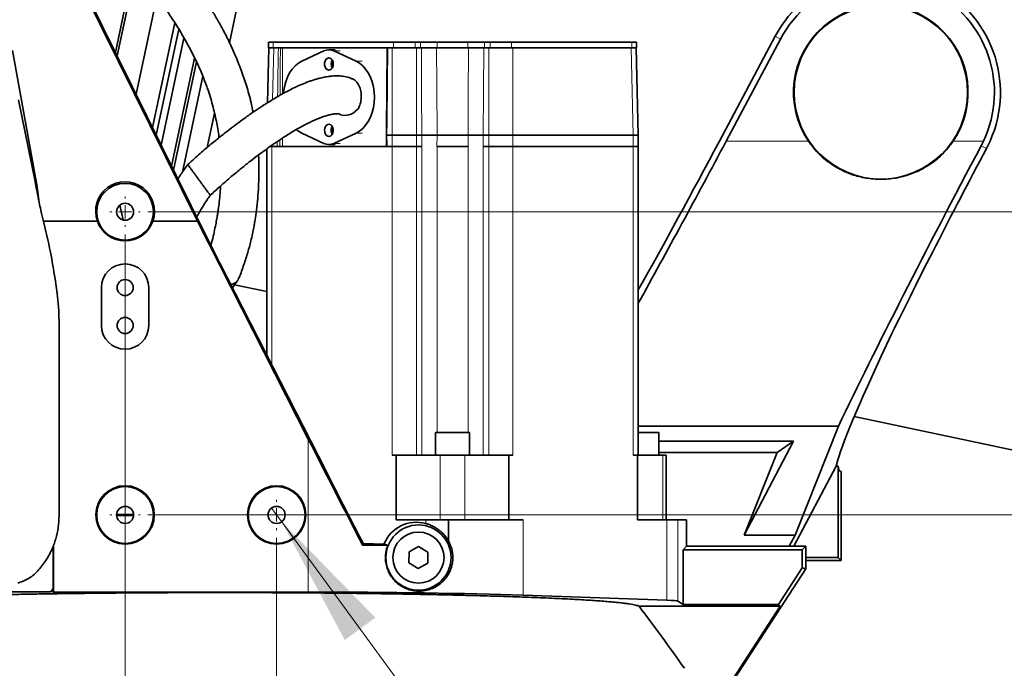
# Model space of a CAD drawing. Header units: millimetres. Extents: x 0 to 12429, y 0 to 8400.
# Tile 19 of 139: x 2668 to 3188, y 3474 to 3816. Entities that reach past the tile are written whole.
import ezdxf

# ---------------------------------------------------------------- set-up
doc = ezdxf.new("R2010")
doc.units = ezdxf.units.MM
doc.header["$LTSCALE"] = 20
doc.styles.add('SLDTEXTSTYLE0', font='TXT', dxfattribs={"width": 0.605})
doc.dimstyles.new('SLDDIMSTYLE3', dxfattribs={"dimtxt": 70, "dimasz": 70, "dimexe": 0, "dimexo": 0.0625, "dimgap": 17.5, "dimtad": 1, "dimdec": 1, "dimrnd": 1e-09, "dimzin": 12, "dimdsep": 46, "dimtxsty": 'SLDTEXTSTYLE0', "dimsah": 1, "dimcen": 0.09, "dimadec": 0, "dimazin": 3, "dimtfac": 1, "dimtofl": 0, "dimtmove": 0, "dimatfit": 3, "dimfxl": 1, "dimfrac": 2, "dimtolj": 1, "dimtzin": 12, "dimarcsym": 0})
doc.dimstyles.new('SLDDIMSTYLE4', dxfattribs={"dimtxt": 70, "dimasz": 70, "dimexe": 0, "dimexo": 0.0625, "dimgap": 17.5, "dimtad": 0, "dimtih": 1, "dimtoh": 1, "dimdec": 1, "dimrnd": 1e-09, "dimzin": 12, "dimdsep": 46, "dimtxsty": 'SLDTEXTSTYLE0', "dimblk1": 'NONE', "dimsah": 1, "dimcen": 0, "dimadec": 0, "dimazin": 3, "dimtfac": 1, "dimtmove": 0, "dimatfit": 3, "dimldrblk": 'NONE', "dimfxl": 1, "dimfrac": 2, "dimtolj": 1, "dimtzin": 12, "dimarcsym": 0})
doc.dimstyles.new('SLDDIMSTYLE7', dxfattribs={"dimtxt": 70, "dimasz": 70, "dimexe": 0, "dimexo": 0.0625, "dimgap": -17.5, "dimtad": 1, "dimdec": 1, "dimrnd": 1e-09, "dimzin": 12, "dimdsep": 46, "dimtxsty": 'SLDTEXTSTYLE0', "dimsah": 1, "dimcen": 0.09, "dimadec": 0, "dimazin": 3, "dimtfac": 1, "dimtmove": 0, "dimatfit": 0, "dimfxl": 1, "dimfrac": 2, "dimtolj": 1, "dimarcsym": 0})

# ---------------------------------------------------------------- blocks, each defined once
blk = doc.blocks.new('_D_48')
at = {"color": 7, "linetype": 'Continuous', "lineweight": 0}
for p, q in [((2453.43, 3915.58), (2453.43, 2869.58)), ((2723.43, 3702.58), (2723.43, 2869.58)), ((2453.43, 2899.58), (2723.43, 2899.58))]:
    blk.add_line(p, q, dxfattribs=at)
at = {"color": 7, "linetype": 'Continuous', "lineweight": 18}
for points in [[(2453.43, 2899.58), (2523.43, 2889.58), (2523.43, 2909.58)], [(2723.43, 2899.58), (2653.43, 2909.58), (2653.43, 2889.58)]]:
    blk.add_solid(points, dxfattribs=at)
at = {"color": 7, "linetype": 'Continuous', "lineweight": 18, "insert": (2508.22, 2989.81), "char_height": 70, "attachment_point": 1, "style": 'SLDTEXTSTYLE0'}
blk.add_mtext('270', dxfattribs=at)
blk = doc.blocks.new('_D_49')
at = {"color": 7, "linetype": 'Continuous', "lineweight": 0}
for p, q in [((2457.43, 3919.58), (3752.59, 3919.58)), ((3722.59, 3919.58), (3722.59, 3554.58)), ((2735.43, 3554.58), (3752.59, 3554.58))]:
    blk.add_line(p, q, dxfattribs=at)
at = {"color": 7, "linetype": 'Continuous', "lineweight": 18}
for points in [[(3722.59, 3919.58), (3712.59, 3849.58), (3732.59, 3849.58)], [(3722.59, 3554.58), (3732.59, 3624.58), (3712.59, 3624.58)]]:
    blk.add_solid(points, dxfattribs=at)
at = {"color": 7, "linetype": 'Continuous', "lineweight": 18, "insert": (3632.36, 3656.87), "char_height": 70, "attachment_point": 1, "rotation": 90, "style": 'SLDTEXTSTYLE0'}
blk.add_mtext('365', dxfattribs=at)
blk = doc.blocks.new('_D_50')
at = {"color": 7, "linetype": 'Continuous', "lineweight": 0}
for p, q in [((2723.43, 3702.58), (2723.43, 2869.58)), ((2803.43, 3542.58), (2803.43, 2869.58)), ((2893.33, 2921.07), (2893.33, 3028.5)), ((2893.33, 3028.5), (3048.4, 3028.5)), ((3048.4, 3028.5), (3048.4, 2921.07)), ((3048.4, 2921.07), (2893.33, 2921.07)), ((2723.43, 2899.58), (2603.43, 2899.58)), ((2723.43, 2899.58), (2803.43, 2899.58)), ((2803.43, 2899.58), (3056.42, 2899.58))]:
    blk.add_line(p, q, dxfattribs=at)
at = {"color": 7, "linetype": 'Continuous', "lineweight": 18}
for points in [[(2723.43, 2899.58), (2653.43, 2909.58), (2653.43, 2889.58)], [(2803.43, 2899.58), (2873.43, 2889.58), (2873.43, 2909.58)]]:
    blk.add_solid(points, dxfattribs=at)
at = {"color": 7, "linetype": 'Continuous', "lineweight": 18, "insert": (2917.39, 3011.3), "char_height": 70, "attachment_point": 1, "style": 'SLDTEXTSTYLE0'}
blk.add_mtext('80', dxfattribs=at)
blk = doc.blocks.new('_D_51')
at = {"color": 7, "linetype": 'Continuous', "lineweight": 0}
for p, q in [((3582.59, 3714.58), (3582.59, 3834.58)), ((2735.43, 3714.58), (3612.59, 3714.58)), ((3582.59, 3554.58), (3582.59, 3714.58)), ((2735.43, 3554.58), (3612.59, 3554.58)), ((3582.59, 3554.58), (3582.59, 3241.52)), ((3453.67, 3249.54), (3453.67, 3458.08)), ((3453.67, 3458.08), (3561.1, 3458.08)), ((3561.1, 3458.08), (3561.1, 3249.54)), ((3561.1, 3249.54), (3453.67, 3249.54))]:
    blk.add_line(p, q, dxfattribs=at)
at = {"color": 7, "linetype": 'Continuous', "lineweight": 18}
for points in [[(3582.59, 3714.58), (3592.59, 3784.58), (3572.59, 3784.58)], [(3582.59, 3554.58), (3572.59, 3484.58), (3592.59, 3484.58)]]:
    blk.add_solid(points, dxfattribs=at)
at = {"color": 7, "linetype": 'Continuous', "lineweight": 18, "insert": (3470.87, 3273.6), "char_height": 70, "attachment_point": 1, "rotation": 90, "style": 'SLDTEXTSTYLE0'}
blk.add_mtext('160', dxfattribs=at)
blk = doc.blocks.new('_D_52')
at = {"color": 7, "linetype": 'Continuous', "lineweight": 0}
for p, q in [((2800.77, 3558.21), (2806.09, 3550.95)), ((2806.09, 3550.95), (3170.33, 3054.02)), ((3170.33, 3054.02), (3290.33, 3054.02))]:
    blk.add_line(p, q, dxfattribs=at)
at = {"color": 7, "linetype": 'Continuous', "lineweight": 18}
blk.add_solid([(2806.09, 3550.95), (2839.4, 3488.58), (2855.54, 3500.4)], dxfattribs=at)
at = {"color": 7, "linetype": 'Continuous', "lineweight": 18, "insert": (3290.33, 3090.54), "char_height": 70, "attachment_point": 1, "style": 'SLDTEXTSTYLE0'}
blk.add_mtext('3x M10 Through', dxfattribs=at)
blk = doc.blocks.new('_None')
blk = doc.blocks.new('SW_CENTERMARKSYMBOL_9')
at = {"color": 0, "linetype": 'Continuous', "lineweight": 18}
for p, q in [((0, 7), (0, 8)), ((-7, 0), (-8, 0)), ((0, 0), (-3.5, 0)), ((0, 0), (0, 3.5)), ((0, 0), (0, -3.5)), ((0, 0), (3.5, 0)), ((7, 0), (8, 0)), ((0, -7), (0, -8))]:
    blk.add_line(p, q, dxfattribs=at)
blk = doc.blocks.new('SW_CENTERMARKSYMBOL_10')
at = {"color": 0, "linetype": 'Continuous', "lineweight": 18}
for p, q in [((0, 7), (0, 8)), ((-7, 0), (-8, 0)), ((0, 0), (-3.5, 0)), ((0, 0), (0, 3.5)), ((0, 0), (0, -3.5)), ((0, 0), (3.5, 0)), ((7, 0), (8, 0)), ((0, -7), (0, -8))]:
    blk.add_line(p, q, dxfattribs=at)
blk = doc.blocks.new('SW_CENTERMARKSYMBOL_11')
at = {"color": 0, "linetype": 'Continuous', "lineweight": 18}
for p, q in [((0, 7), (0, 8)), ((-7, 0), (-8, 0)), ((0, 0), (-3.5, 0)), ((0, 0), (0, 3.5)), ((0, 0), (0, -3.5)), ((0, 0), (3.5, 0)), ((7, 0), (8, 0)), ((0, -7), (0, -8))]:
    blk.add_line(p, q, dxfattribs=at)

msp = doc.modelspace()

# ---------------------------------------------------------------- linework, layer by layer
at = {"color": 7, "linetype": 'Continuous', "lineweight": 35}
for p, q in [((2761.562251, 3709.579774), (2675.113456, 3884.637323)), ((2676.060422, 3884.253603), (2766.054108, 3702.024443)), ((2778.507458, 3803.806264), (2787.999995, 3848.462426)), ((2718.298809, 3798.72465), (2727.654374, 3842.736448)), ((2719.247219, 3796.804204), (2728.760418, 3841.557565)), ((2729.179569, 3776.692085), (2740.087733, 3828.007842)), ((2737.890968, 3759.052282), (2749.635993, 3814.304924)), ((2739.872749, 3755.039351), (2751.745744, 3810.894005)), ((2742.482875, 3749.75408), (2754.497786, 3806.276357)), ((3066.673572, 3807.224305), (3037.219777, 3751.829774)), ((3040.781106, 3751.829774), (3069.449971, 3805.748067)), ((2799.338895, 3801.079774), (2798.624932, 3772.157058)), ((2799.204179, 3804.079774), (2799.204179, 3801.079774)), ((2799.204179, 3804.079774), (2801.547325, 3804.079774)), ((2799.204179, 3801.079774), (2800.282716, 3801.079774)), ((2800.282716, 3801.079774), (2801.974768, 3801.079774)), ((2801.547325, 3804.079774), (2865.186935, 3804.079774)), ((2801.974768, 3801.079774), (2804.343095, 3801.079774)), ((2804.90393, 3801.079774), (2861.830331, 3801.079774)), ((2861.819033, 3801.079796), (2861.395283, 3757.082868)), ((2862.11247, 3801.079774), (2864.480798, 3801.079774)), ((2864.480798, 3801.079774), (2866.832139, 3801.079774)), ((2865.186935, 3804.079774), (2876.500644, 3804.079774)), ((2866.832139, 3801.079774), (2874.85544, 3801.079774)), ((2874.85544, 3801.079774), (2877.206781, 3801.079774)), ((2876.500644, 3804.079774), (2879.443982, 3804.079774)), ((2877.206781, 3801.079774), (2879.850498, 3801.079774)), ((2879.443982, 3804.079774), (2888.220679, 3804.079774)), ((2887.865866, 3801.079774), (2904.733401, 3801.079774)), ((2888.220679, 3804.079774), (2904.378588, 3804.079774)), ((2904.378588, 3804.079774), (2913.155285, 3804.079774)), ((2912.748769, 3801.079774), (2915.392486, 3801.079774)), ((2913.155285, 3804.079774), (2916.098624, 3804.079774)), ((2915.392486, 3801.079774), (2917.743827, 3801.079774)), ((2916.098624, 3804.079774), (2927.412332, 3804.079774)), ((2917.743827, 3801.079774), (2925.767129, 3801.079774)), ((2925.767129, 3801.079774), (2928.11847, 3801.079774)), ((2927.412332, 3804.079774), (2991.051942, 3804.079774)), ((2928.11847, 3801.079774), (2990.6245, 3801.079774)), ((2990.6245, 3801.079774), (2992.316552, 3801.079774)), ((2991.051942, 3804.079774), (2993.395088, 3804.079774)), ((2992.316552, 3801.079774), (2993.395088, 3801.079774)), ((2994.395891, 3755.079774), (2993.260372, 3801.079774)), ((2993.395088, 3801.079774), (2993.395088, 3804.079774)), ((2663.896572, 3799.785981), (2677.025339, 3727.663977)), ((2747.978908, 3738.625106), (2760.113308, 3795.709502)), ((2828.399163, 3799.484407), (2816.739974, 3794.087495)), ((2834.324237, 3800.079774), (2831.038703, 3800.079774)), ((2845.337432, 3794.087495), (2833.678243, 3799.484407)), ((2748.97293, 3736.612299), (2761.112947, 3793.723117)), ((2753.73395, 3735.535456), (2764.481256, 3786.094485)), ((2667.10137, 3773.749571), (2675.887803, 3730.562873)), ((2766.746336, 3748.477897), (2770.595732, 3766.586784)), ((2816.739974, 3756.072052), (2828.399163, 3750.675141)), ((2833.678243, 3750.675141), (2845.337432, 3756.072052)), ((2861.395283, 3757.082868), (2861.370991, 3755.079774)), ((2861.370991, 3755.079774), (2861.395283, 3753.076679)), ((2861.663854, 3755.079774), (2861.370991, 3755.079774)), ((2861.663854, 3755.079774), (2864.480798, 3755.079774)), ((2877.206781, 3755.079774), (2864.480798, 3755.079774)), ((2877.206781, 3755.079774), (2880.151594, 3755.079774)), ((2888.129265, 3755.079774), (2904.470002, 3755.079774)), ((2912.447674, 3755.079774), (2915.392486, 3755.079774)), ((2928.11847, 3755.079774), (2915.392486, 3755.079774)), ((2928.11847, 3755.079774), (2991.760018, 3755.079774)), ((2994.395891, 3755.079774), (2991.760018, 3755.079774)), ((2994.24778, 3749.079774), (2994.395891, 3755.079774)), ((2800.840218, 3749.079774), (2799.901543, 3749.079774)), ((2864.479829, 3749.079774), (2800.840218, 3749.079774)), ((2831.038703, 3750.079774), (2834.324237, 3750.079774)), ((2861.395283, 3753.076679), (2861.442884, 3749.079774)), ((2877.207751, 3749.079774), (2864.479829, 3749.079774)), ((2880.151089, 3749.079774), (2877.207751, 3749.079774)), ((2904.469363, 3749.079774), (2888.129905, 3749.079774)), ((2915.391517, 3749.079774), (2912.448178, 3749.079774)), ((2928.119439, 3749.079774), (2915.391517, 3749.079774)), ((2991.759049, 3749.079774), (2928.119439, 3749.079774)), ((2994.395088, 3749.079774), (2991.759049, 3749.079774)), ((2994.395088, 3586.079774), (2994.395088, 3749.079774)), ((3175.404271, 3749.411167), (3176.620346, 3751.829774)), ((3178.182148, 3747.934144), (3180.082366, 3751.829774)), ((2798.204179, 3747.767544), (2798.204179, 3638.996537)), ((2675.887803, 3730.562873), (2676.496092, 3727.573035)), ((2677.025339, 3727.663977), (2676.496092, 3727.573035)), ((2676.496092, 3727.573035), (2676.559906, 3727.118975)), ((2677.025339, 3727.663977), (2677.883391, 3720.474472)), ((2720.710883, 3718.056775), (2722.325914, 3710.261172)), ((2680.319389, 3709.579774), (2708.84075, 3709.579774)), ((2738.012904, 3709.579774), (2761.562251, 3709.579774)), ((2820.130857, 3594.632412), (2761.562251, 3709.579774)), ((2766.054108, 3702.024443), (2773.426827, 3687.524946)), ((2829.51145, 3577.678763), (2773.426827, 3687.524946)), ((2686.443457, 3679.171854), (2687.525399, 3671.473436)), ((2780.087304, 3674.479874), (2782.945116, 3678.486026)), ((2781.243274, 3676.100341), (2798.204179, 3672.49497)), ((2710.926827, 3674.579774), (2710.926827, 3654.579774)), ((2735.926827, 3654.579774), (2735.926827, 3674.579774)), ((2688.530115, 3657.105334), (2688.530115, 3554.097749)), ((3108.423087, 3606.551899), (3193.244318, 3588.521494)), ((2887.299634, 3598.079774), (2887.299634, 3586.079774)), ((2887.299634, 3598.079774), (2905.299634, 3598.079774)), ((2905.299634, 3586.079774), (2905.299634, 3598.079774)), ((3100.037533, 3601.417008), (2994.395088, 3601.417008)), ((2994.395088, 3598.079774), (3005.299634, 3598.079774)), ((3005.299634, 3586.079774), (3005.299634, 3598.079774)), ((3077.192927, 3543.940468), (3100.037533, 3601.417008)), ((3076.282915, 3593.448198), (3005.299634, 3593.448198)), ((3050.290625, 3543.940468), (3076.282915, 3593.448198)), ((3076.282915, 3593.448198), (3067.635488, 3587.579774)), ((3005.299634, 3587.579774), (3067.635488, 3587.579774)), ((3067.635488, 3587.579774), (3050.290625, 3543.940468)), ((2864.479829, 3586.079774), (2866.601149, 3586.079774)), ((2866.601149, 3586.079774), (2866.601149, 3552.079774)), ((2866.601149, 3586.079774), (2889.799634, 3586.079774)), ((2889.799634, 3586.079774), (2902.799634, 3586.079774)), ((2902.799634, 3586.079774), (2925.998118, 3586.079774)), ((2925.998118, 3586.079774), (2925.998118, 3552.079774)), ((2925.998118, 3586.079774), (2928.119439, 3586.079774)), ((2991.759049, 3586.079774), (2993.880369, 3586.079774)), ((2993.880369, 3586.079774), (2993.880369, 3552.079774)), ((2993.880369, 3586.079774), (3007.274021, 3586.079774)), ((3007.274021, 3586.079774), (3009.015691, 3586.079774)), ((3009.015691, 3552.079774), (3009.015691, 3586.079774)), ((3098.877668, 3580.258276), (3099.81138, 3583.630304)), ((3076.45096, 3538.079774), (3098.877668, 3580.258276)), ((3099.854594, 3580.258276), (3098.877668, 3580.258276)), ((3099.854594, 3532.152007), (3099.854594, 3580.258276)), ((3100.378671, 3577.928875), (3099.854594, 3580.258276)), ((3101.426827, 3577.579774), (3100.378671, 3577.928875)), ((3101.426827, 3530.579774), (3101.426827, 3577.579774)), ((2727.921613, 3554.796339), (2718.932041, 3554.796339)), ((2718.934064, 3554.324669), (2727.91959, 3554.324669)), ((2866.601149, 3552.079774), (2882.157498, 3552.079774)), ((2894.147227, 3552.079774), (2882.157498, 3552.079774)), ((2894.147227, 3540.834485), (2894.147227, 3552.079774)), ((2924.326773, 3552.079774), (2894.147227, 3552.079774)), ((2924.326773, 3552.079774), (2925.998118, 3552.079774)), ((2925.998118, 3552.079774), (2933.626934, 3552.079774)), ((3009.436719, 3552.079774), (2993.880369, 3552.079774)), ((3015.267174, 3552.079774), (3009.436719, 3552.079774)), ((3019.83101, 3552.079774), (3015.267174, 3552.079774)), ((3019.83101, 3552.079774), (3019.83101, 3538.079774)), ((3077.192927, 3543.940468), (3050.290625, 3543.940468)), ((3074.076741, 3538.079774), (3077.192927, 3543.940468)), ((2685.415699, 3537.964223), (2685.415699, 3515.786205)), ((2685.572922, 3538.659209), (2685.572922, 3513.867105)), ((2848.774805, 3538.613687), (2849.414211, 3538.949467)), ((2862.106058, 3538.581253), (2848.774805, 3538.613687)), ((2860.094155, 3539.238015), (2849.139491, 3539.481518)), ((2878.376055, 3537.85277), (2873.338282, 3535.032455)), ((2883.337406, 3534.900089), (2878.376055, 3537.85277)), ((3019.83101, 3538.079774), (3017.996738, 3536.245501)), ((3017.996738, 3507.302001), (3017.996738, 3536.245501)), ((3017.996738, 3536.245501), (3080.928208, 3536.245501)), ((3019.83101, 3538.079774), (3082.762481, 3538.079774)), ((3080.928208, 3536.245501), (3082.762481, 3538.079774)), ((3080.928208, 3536.245501), (3080.928208, 3526.674467)), ((3082.762481, 3526.131131), (3082.762481, 3538.079774)), ((2873.338282, 3535.032455), (2873.261861, 3529.259458)), ((2883.260985, 3529.127092), (2883.337406, 3534.900089)), ((3082.762481, 3532.152007), (3099.854594, 3532.152007)), ((3082.762481, 3530.579774), (3101.426827, 3530.579774)), ((3099.854594, 3532.152007), (3101.426827, 3530.579774)), ((2873.261861, 3529.259458), (2878.223212, 3526.306777)), ((2878.223212, 3526.306777), (2883.260985, 3529.127092)), ((3082.762481, 3526.131131), (3021.360111, 3431.579774)), ((3080.928208, 3526.674467), (3068.347581, 3507.302001)), ((3080.928208, 3526.674467), (3082.762481, 3526.131131)), ((2685.15366, 3514.146471), (2685.15366, 3515.442179)), ((2683.933253, 3513.971867), (2645.433965, 3513.971867)), ((2685.15366, 3514.146471), (2684.087247, 3514.146471)), ((2685.15366, 3514.146471), (2685.572922, 3513.867105)), ((2685.572922, 3513.867105), (2820.130857, 3513.867105)), ((2933.626934, 3512.225423), (3009.436719, 3509.578087)), ((3069.342864, 3506.428981), (2994.765684, 3506.428981)), ((3015.267174, 3509.120785), (3017.996738, 3507.302001)), ((3068.347581, 3507.302001), (3017.996738, 3507.302001)), ((3069.342864, 3506.428981), (3018.723076, 3428.481344)), ((3068.347581, 3507.302001), (3069.342864, 3506.428981))]:
    msp.add_line(p, q, dxfattribs=at)
at = {"color": 8, "linetype": 'Continuous', "lineweight": 18}
for p, q in [((3066.673572, 3807.224305), (3069.449971, 3805.748067)), ((2801.974768, 3801.079774), (2801.301382, 3773.800857)), ((2801.547325, 3804.079774), (2801.547325, 3801.079774)), ((2806.484838, 3801.079774), (2806.484838, 3776.774754)), ((2861.663636, 3784.945351), (2861.663636, 3801.079774)), ((2864.480798, 3755.079774), (2864.480798, 3801.079774)), ((2865.186935, 3804.079774), (2865.186935, 3801.079774)), ((2876.500644, 3804.079774), (2876.500644, 3801.079774)), ((2877.206781, 3801.079774), (2877.206781, 3755.079774)), ((2879.443982, 3804.079774), (2879.443982, 3801.079774)), ((2888.220679, 3804.079774), (2888.220679, 3801.079774)), ((2904.378588, 3804.079774), (2904.378588, 3801.079774)), ((2913.155285, 3804.079774), (2913.155285, 3801.079774)), ((2915.392486, 3755.079774), (2915.392486, 3801.079774)), ((2916.098624, 3804.079774), (2916.098624, 3801.079774)), ((2927.412332, 3804.079774), (2927.412332, 3801.079774)), ((2928.11847, 3801.079774), (2928.11847, 3755.079774)), ((2991.760018, 3755.079774), (2990.6245, 3801.079774)), ((2991.051942, 3804.079774), (2991.051942, 3801.079774)), ((2833.678243, 3799.484407), (2836.963777, 3799.484407)), ((2845.337432, 3794.087495), (2848.622966, 3794.087495)), ((2845.337432, 3756.072052), (2848.622966, 3756.072052)), ((2861.68821, 3757.088195), (2861.663854, 3755.079774)), ((2861.663854, 3755.079774), (2861.68821, 3753.071353)), ((2864.480798, 3749.079774), (2864.480798, 3755.079774)), ((2877.206781, 3755.079774), (2877.206781, 3749.079774)), ((2888.129265, 3755.079774), (2888.094807, 3749.079774)), ((2904.50446, 3749.079774), (2904.470002, 3755.079774)), ((2915.392486, 3749.079774), (2915.392486, 3755.079774)), ((2928.11847, 3755.079774), (2928.11847, 3749.079774)), ((2991.611907, 3749.079774), (2991.760018, 3755.079774)), ((2800.840218, 3749.079774), (2800.840218, 3633.833645)), ((2800.971357, 3749.728077), (2800.98736, 3749.079774)), ((2806.484838, 3753.44629), (2806.484838, 3749.079774)), ((2833.678243, 3750.675141), (2836.963777, 3750.675141)), ((2864.479829, 3749.079774), (2864.479829, 3586.079774)), ((2877.207751, 3749.079774), (2877.207751, 3586.079774)), ((2880.151089, 3586.079774), (2880.151089, 3749.079774)), ((2888.129905, 3598.079774), (2888.129905, 3749.079774)), ((2904.469363, 3749.079774), (2904.469363, 3598.079774)), ((2912.448178, 3586.079774), (2912.448178, 3749.079774)), ((2915.391517, 3749.079774), (2915.391517, 3586.079774)), ((2928.119439, 3749.079774), (2928.119439, 3586.079774)), ((2991.759049, 3749.079774), (2991.759049, 3586.079774)), ((3084.222796, 3751.829774), (3040.781106, 3751.829774)), ((3176.620346, 3751.829774), (3160.630858, 3751.829774)), ((3178.182148, 3747.934144), (3175.404271, 3749.411167)), ((2820.130857, 3513.867105), (2820.130857, 3594.632412)), ((2889.799634, 3586.079774), (2889.799634, 3552.079774)), ((2902.799634, 3586.079774), (2902.799634, 3552.079774)), ((3007.274021, 3586.079774), (3007.274021, 3552.079774)), ((2882.157498, 3552.079774), (2882.157498, 3550.076845)), ((2933.626934, 3512.225423), (2933.626934, 3552.079774)), ((3009.436719, 3552.079774), (3009.436719, 3509.578087)), ((3015.267174, 3552.079774), (3015.267174, 3509.120785))]:
    msp.add_line(p, q, dxfattribs=at)
at = {"color": 8, "linetype": 'Continuous', "lineweight": 18, "flags": 128}
for points in [[(2880.151594, 3755.079774), (2880.000609, 3778.121519), (2879.850498, 3801.079774)], [(2887.865866, 3801.079774), (2887.980147, 3781.083365), (2888.129265, 3755.079774)], [(2904.470002, 3755.079774), (2904.584723, 3775.076185), (2904.733401, 3801.079774)], [(2912.748769, 3801.079774), (2912.598659, 3778.121519), (2912.447674, 3755.079774)], [(2880.112246, 3749.079774), (2880.131645, 3752.038227), (2880.151594, 3755.079774)], [(2912.447674, 3755.079774), (2912.467623, 3752.038227), (2912.487021, 3749.079774)]]:
    msp.add_lwpolyline(points, dxfattribs=at)
at = {"color": 7, "linetype": 'Continuous', "lineweight": 35, "flags": 128}
for points in [[(2833.3368, 3792.579774), (2833.212283, 3793.635047), (2832.852224, 3794.575965), (2832.295643, 3795.300565), (2831.602852, 3795.730324), (2830.848928, 3795.818673), (2830.115568, 3795.556037), (2829.482244, 3794.970876), (2829.017587, 3794.126603), (2828.771949, 3793.114706), (2828.771949, 3792.044841), (2829.017587, 3791.032945), (2829.482244, 3790.188671), (2830.115568, 3789.60351), (2830.848928, 3789.340874), (2831.602852, 3789.429223), (2832.295643, 3789.858983), (2832.852224, 3790.583582), (2833.212283, 3791.5245), (2833.3368, 3792.579774)], [(2816.739974, 3794.087495), (2814.915284, 3793.038769), (2813.211319, 3791.641692), (2811.661132, 3789.923363), (2810.294791, 3787.917111), (2809.1388, 3785.661854), (2808.215582, 3783.201335), (2807.543043, 3780.583282), (2807.13423, 3777.858477), (2807.074945, 3777.175729)], [(2832.452917, 3792.579774), (2832.580848, 3793.605834), (2832.916955, 3794.452428)], [(2832.916955, 3790.707119), (2832.580848, 3791.553713), (2832.452917, 3792.579774)], [(2845.337432, 3756.072052), (2847.162122, 3757.120778), (2848.866087, 3758.517855), (2850.416274, 3760.236185), (2851.782615, 3762.242436), (2852.938606, 3764.497693), (2853.861824, 3766.958212), (2854.534363, 3769.576265), (2854.943176, 3772.30107), (2855.080334, 3775.079774), (2854.943176, 3777.858477), (2854.534363, 3780.583282), (2853.861824, 3783.201335), (2852.938606, 3785.661854), (2851.782615, 3787.917111), (2850.416274, 3789.923363), (2848.866087, 3791.641692), (2847.162122, 3793.038769), (2845.337432, 3794.087495)], [(2836.041203, 3766.365036), (2837.288016, 3765.798679), (2838.857038, 3765.47793), (2840.506039, 3765.526174), (2842.171647, 3765.941558), (2843.789854, 3766.708119), (2845.298474, 3767.796397), (2846.639531, 3769.164572)], [(2828.740606, 3757.579774), (2828.865123, 3756.5245), (2829.225182, 3755.583582), (2829.781763, 3754.858983), (2830.474554, 3754.429223), (2831.228478, 3754.340874), (2831.961838, 3754.60351), (2832.595162, 3755.188671), (2833.059819, 3756.032945), (2833.305457, 3757.044841), (2833.305457, 3758.114706), (2833.059819, 3759.126603), (2832.595162, 3759.970876), (2831.961838, 3760.556037), (2831.228478, 3760.818673), (2830.474554, 3760.730324), (2829.781763, 3760.300565), (2829.225182, 3759.575965), (2828.865123, 3758.635047), (2828.740606, 3757.579774)], [(2813.897425, 3757.900916), (2814.915284, 3757.120778), (2816.739974, 3756.072052)]]:
    msp.add_lwpolyline(points, dxfattribs=at)
at = {"color": 7, "linetype": 'Continuous', "lineweight": 35}
for centre, radius in [((3122.426827, 3777.579774), 45.763655), ((2723.426827, 3714.579774), 15), ((2723.426827, 3714.579774), 4.5), ((2723.426827, 3674.579774), 4.25), ((2723.426827, 3654.579774), 4.25), ((2723.426827, 3554.579774), 15.419262), ((2723.426827, 3554.579774), 15), ((2803.426827, 3554.579774), 15.419262), ((2803.426827, 3554.579774), 15), ((2723.426827, 3554.579774), 4.5), ((2803.426827, 3554.579774), 4.5), ((2878.299634, 3532.079774), 17.209631), ((2878.299634, 3532.079774), 13.5)]:
    msp.add_circle(centre, radius, dxfattribs=at)
for centre, radius, start, end in [((3122.426827, 3777.579774), 63.144467, 335.93360262, 152), ((3122.426827, 3777.579774), 60, 334.58531366, 152), ((3122.426827, 3777.579774), 46.071797, 326.01953145, 213.98046855), ((2831.038703, 3793.905969), 6.171397, 64.67796803, 115.32203197), ((2836.509618, 3792.579774), 4.245681, 150.7171096, 209.2828904), ((2836.300126, 3757.658185), 4.02475, 150.23201374, 181.11632723), ((2836.420894, 3757.579774), 3.972961, 151.87804557, 208.12195443), ((2836.300126, 3757.501362), 4.02475, 178.88367277, 209.76798626), ((2831.038703, 3756.253578), 6.171397, 244.67796803, 295.32203197), ((2723.426827, 3714.579774), 15.419262, 198.92133767, 341.07866233), ((2723.426827, 3674.579774), 12.5, 0, 180), ((2585.291041, 3657.105334), 103.239074, 360, 8), ((2723.426827, 3654.579774), 12.5, 180, 0), ((2663.010877, 3532.579774), 28, 318.82719765, 322.26161662), ((2663.010877, 3532.579774), 28, 322.26161662, 323.14655087), ((2663.010877, 3532.579774), 28, 318.3508022, 318.82719765)]:
    msp.add_arc(centre, radius, start, end, dxfattribs=at)
at = {"color": 8, "linetype": 'Continuous', "lineweight": 18}
for centre, start, end in [((2861.585184, 3754.696557), 87.53335417, 94.54997411), ((2861.585184, 3755.46299), 265.45002589, 272.46664583)]:
    msp.add_arc(centre, 2.393855, start, end, dxfattribs=at)
for centre, major_axis, ratio, start_param, end_param in [((2805.070732, 3755.088499), (1.414429, 114.579922), 0.0123407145, 1.157914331, 1.3929000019), ((2805.777731, 3755.071047), (0.707134, 114.579923), 0.0061710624, 1.157633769, 1.3864708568), ((2860.24953, 3755.088499), (1.414429, 114.579922), 0.0123407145, 4.7299946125, 5.1255756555), ((2805.070732, 3755.071048), (-1.414429, 114.579922), 0.0123407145, 1.6009186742, 1.6229568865), ((2805.777731, 3755.0885), (-0.707134, 114.579923), 0.0061710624, 1.593116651, 1.6232236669), ((2860.24953, 3755.071048), (-1.414429, 114.579922), 0.0123407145, 4.6599237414, 4.6947833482)]:
    msp.add_ellipse(centre, major_axis=major_axis, ratio=ratio, start_param=start_param, end_param=end_param, dxfattribs=at)
at = {"color": 7, "linetype": 'Continuous', "lineweight": 35}
for centre, major_axis, ratio, start_param, end_param in [((3027.129345, 3751.829774), (122.592517, 229.930117), 0.0462452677, 4.3566097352, 4.737040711), ((3027.129345, 3751.829774), (90.611861, 169.948347), 0.0462452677, 4.2577016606, 4.737040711), ((3190.341273, 3751.829774), (122.592517, 229.930117), 0.0462452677, 1.6059639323, 2.3082664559), ((3190.341273, 3751.829774), (90.611861, 169.948347), 0.0462452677, 1.6183655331, 2.2346848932), ((2577.759182, 3710.606931), (-98.690984, -16.958213), 0.9986282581, 3.163475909, 3.172094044), ((2723.426827, 3714.905721), (0, 15.531037), 0.9997797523, 4.3623623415, 8.2040082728), ((3227.326103, 3817.372516), (127.922627, 239.927079), 0.0462452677, 2.364806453, 2.9373853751), ((2820.130857, 3606.9786), (-160.430013, 315.245687), 0.0158383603, 1.6019087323, 1.7813282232), ((2826.191938, 3589.065765), (-63.396296, 124.574002), 0.0158383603, 1.6542686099, 1.9767512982), ((2877.321739, 3532.079774), (18.659346, 0), 0.9986257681, 1.3086437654, 2.7472996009), ((2820.130857, 3508.262053), (160.507691, 0), 0.0349207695, 0.7853981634, 1.5707963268), ((2995.294583, 3509.084233), (20, 0), 0.0349207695, 0.0523598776, 0.7853981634)]:
    msp.add_ellipse(centre, major_axis=major_axis, ratio=ratio, start_param=start_param, end_param=end_param, dxfattribs=at)
for points, knots in [([(2791.024843, 3767.167168), (2790.682111, 3768.85376), (2789.713486, 3773.620383), (2787.595638, 3780.96709), (2784.756693, 3789.320172), (2781.628726, 3797.136675), (2778.306946, 3804.440618), (2774.967023, 3811.001636), (2771.691184, 3816.850839), (2768.546619, 3822.025696), (2765.772397, 3826.28791), (2763.356423, 3829.811527), (2761.10747, 3832.972607), (2758.548262, 3836.455614), (2755.504002, 3840.449422), (2751.976248, 3844.898975), (2747.982612, 3849.732103), (2743.558218, 3854.86227), (2738.762481, 3860.185801), (2733.865393, 3865.37964), (2729.135449, 3870.150833), (2724.839918, 3874.300046), (2721.021426, 3877.831402), (2717.632283, 3880.829936), (2714.737842, 3883.286195), (2712.279963, 3885.297542), (2710.079453, 3887.040808), (2707.644453, 3888.902896), (2704.726762, 3891.035838), (2700.786296, 3893.741317), (2696.07852, 3896.681894), (2690.952524, 3899.508713), (2686.301707, 3901.76424), (2682.03195, 3903.598706), (2677.698404, 3905.250645), (2672.753116, 3906.894778), (2666.98274, 3908.525503), (2660.806887, 3909.974726), (2654.814334, 3911.140364), (2649.538248, 3912.011292), (2644.791636, 3912.692729), (2640.125217, 3913.278111), (2635.023628, 3913.825289), (2629.416514, 3914.315963), (2623.660832, 3914.709798), (2618.186359, 3914.998353), (2612.804455, 3915.218448), (2606.987272, 3915.395759), (2600.263483, 3915.533022), (2593.089579, 3915.613227), (2586.879098, 3915.637817), (2581.922372, 3915.638534), (2577.935367, 3915.631132), (2573.496041, 3915.616533), (2568.230912, 3915.594199), (2561.991566, 3915.568734), (2554.78909, 3915.548116), (2549.689892, 3915.568665), (2546.98609, 3915.57956)], [0, 0, 0, 0, 0.0157398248, 0.0444836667, 0.0710658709, 0.0982036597, 0.1233297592, 0.1463955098, 0.1674322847, 0.1864653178, 0.2035149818, 0.2155054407, 0.2269707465, 0.2404479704, 0.2561546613, 0.2740488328, 0.2936906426, 0.3152979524, 0.3387741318, 0.3637788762, 0.3875192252, 0.4086392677, 0.4272427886, 0.4434221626, 0.4573452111, 0.4674352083, 0.4769762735, 0.486901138, 0.4995599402, 0.5149963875, 0.5371402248, 0.5576870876, 0.5759115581, 0.5905906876, 0.6054122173, 0.6233069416, 0.6436569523, 0.6660149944, 0.6868529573, 0.7042874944, 0.7184096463, 0.7330747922, 0.749185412, 0.7668495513, 0.7855829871, 0.8021853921, 0.8164195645, 0.8336160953, 0.8535281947, 0.8748551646, 0.8948472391, 0.9056406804, 0.9159978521, 0.9277108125, 0.9420076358, 0.9588422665, 0.9781764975, 1, 1, 1, 1]), ([(2546.867691, 3895.579982), (2549.427281, 3895.57149), (2554.258952, 3895.55546), (2561.098081, 3895.569139), (2567.069403, 3895.590441), (2572.18426, 3895.611685), (2576.490301, 3895.627057), (2580.274937, 3895.636056), (2584.81718, 3895.639727), (2590.467162, 3895.627558), (2597.171169, 3895.573911), (2603.652283, 3895.468292), (2609.339316, 3895.317306), (2614.347303, 3895.134535), (2619.216603, 3894.90846), (2624.472579, 3894.600206), (2629.821914, 3894.205472), (2634.793167, 3893.757193), (2639.029121, 3893.300576), (2642.591343, 3892.852892), (2645.86613, 3892.386313), (2649.32207, 3891.830071), (2653.231743, 3891.109097), (2657.581469, 3890.180357), (2662.287609, 3889.009809), (2667.285493, 3887.55151), (2671.893623, 3885.961413), (2675.871953, 3884.363187), (2679.133673, 3882.89396), (2682.166051, 3881.389088), (2685.118615, 3879.787644), (2689.252947, 3877.350345), (2694.580486, 3873.798125), (2701.11101, 3868.737058), (2707.5235, 3863.094076), (2713.573002, 3857.313293), (2719.079372, 3851.831933), (2723.986183, 3846.760095), (2728.329518, 3842.097233), (2732.447571, 3837.479731), (2736.599482, 3832.552901), (2741.026855, 3826.910081), (2745.420488, 3820.812394), (2749.743934, 3814.308842), (2753.81993, 3807.681659), (2757.708685, 3800.733848), (2761.211982, 3793.753179), (2764.262592, 3786.850415), (2767.128134, 3779.286629), (2769.669789, 3771.144044), (2771.640136, 3762.591025), (2772.734904, 3756.807794), (2773.029676, 3753.892162), (2773.047925, 3753.711648)], [0, 0, 0, 0, 0.0212996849, 0.0402068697, 0.0567944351, 0.0710880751, 0.0830876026, 0.0931211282, 0.1032247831, 0.1219050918, 0.1418745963, 0.161915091, 0.1795576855, 0.1933245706, 0.2080252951, 0.2250599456, 0.2431817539, 0.2596712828, 0.2740511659, 0.285837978, 0.2961715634, 0.3081420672, 0.3221187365, 0.3378786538, 0.3555329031, 0.375036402, 0.3960703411, 0.4113478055, 0.4248757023, 0.4379546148, 0.451125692, 0.4643811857, 0.494237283, 0.5262797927, 0.5587164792, 0.5888175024, 0.6166368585, 0.6409381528, 0.663500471, 0.684238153, 0.7062848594, 0.7317432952, 0.7606079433, 0.7856579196, 0.8126572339, 0.8394329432, 0.8650952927, 0.8896372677, 0.9130787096, 0.9433791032, 0.9718304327, 0.9982559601, 1, 1, 1, 1]), ([(2804.343095, 3801.079774), (2804.430258, 3801.079774), (2804.595317, 3801.079774), (2804.804983, 3801.079774), (2804.90393, 3801.079774)], [0, 0, 0, 0, 0.5280729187, 1, 1, 1, 1]), ([(2861.830331, 3801.079774), (2861.840382, 3801.079774), (2861.872128, 3801.079774), (2861.971618, 3801.079774), (2862.079804, 3801.079774), (2862.11247, 3801.079774)], [0, 0, 0, 0, 0.2443690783, 0.7718441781, 1, 1, 1, 1]), ([(2879.850498, 3801.079774), (2880.722943, 3801.079774), (2882.467833, 3801.079774), (2885.379258, 3801.079774), (2887.182352, 3801.079774), (2887.865866, 3801.079774)], [0, 0, 0, 0, 0.38306655, 0.7661337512, 1, 1, 1, 1]), ([(2904.733401, 3801.079774), (2905.860631, 3801.079774), (2908.115091, 3801.079774), (2910.881965, 3801.079774), (2912.235625, 3801.079774), (2912.748769, 3801.079774)], [0, 0, 0, 0, 0.3830665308, 0.766133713, 1, 1, 1, 1]), ([(2842.858064, 3785.003485), (2842.484044, 3785.154651), (2841.093142, 3785.716806), (2838.59876, 3786.142011), (2835.578107, 3786.352573), (2832.979059, 3786.249039), (2830.882038, 3786.015651), (2829.282143, 3785.758641), (2827.899591, 3785.488345), (2826.456761, 3785.158316), (2824.871205, 3784.741124), (2823.137588, 3784.224572), (2820.672937, 3783.404068), (2817.736954, 3782.279322), (2814.47454, 3780.856626), (2811.345465, 3779.364542), (2807.927597, 3777.603652), (2804.470506, 3775.683227), (2801.226926, 3773.770602), (2798.463612, 3772.06859), (2795.948866, 3770.463044), (2793.693196, 3768.979451), (2791.654358, 3767.604945), (2789.564524, 3766.165931), (2787.125797, 3764.448869), (2784.086693, 3762.251006), (2780.419328, 3759.51573), (2776.130592, 3756.205212), (2771.236164, 3752.286651), (2765.777931, 3747.73078), (2760.77224, 3743.408006), (2757.673257, 3740.567646), (2756.507295, 3739.498988)], [0, 0, 0, 0, 0.0143275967, 0.0532813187, 0.0859784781, 0.1157273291, 0.1383637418, 0.1542521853, 0.1688034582, 0.1848949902, 0.2025561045, 0.221825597, 0.2427172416, 0.2846214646, 0.319298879, 0.3513676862, 0.3893901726, 0.4338366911, 0.4676844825, 0.4990447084, 0.5276891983, 0.5535001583, 0.5763761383, 0.5978920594, 0.6257662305, 0.6611267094, 0.7041488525, 0.7549925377, 0.8137646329, 0.880480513, 0.9550319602, 1, 1, 1, 1]), ([(2842.834559, 3784.943531), (2843.309837, 3784.791279), (2844.54756, 3784.394783), (2846.206242, 3782.567872), (2847.566468, 3779.864249), (2848.21271, 3776.61901), (2848.079998, 3773.208584), (2847.390605, 3770.705971), (2846.783904, 3769.460862), (2846.639531, 3769.164572)], [0, 0, 0, 0, 0.1037652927, 0.270226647, 0.4353025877, 0.6013842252, 0.7707272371, 0.9454414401, 1, 1, 1, 1]), ([(2768.395577, 3723.277087), (2770.119819, 3724.859191), (2773.747156, 3728.187508), (2779.260092, 3732.945217), (2784.604303, 3737.380717), (2789.345294, 3741.151636), (2793.444744, 3744.290241), (2796.889867, 3746.836103), (2799.679826, 3748.833818), (2801.932304, 3750.40388), (2803.965473, 3751.788607), (2806.096517, 3753.204748), (2808.51948, 3754.766352), (2811.412713, 3756.561563), (2814.586242, 3758.430533), (2817.78113, 3760.187636), (2820.573072, 3761.611629), (2823.164999, 3762.833391), (2825.700598, 3763.919061), (2828.266096, 3764.877284), (2830.538665, 3765.574624), (2832.09473, 3765.938554), (2833.120104, 3766.123051), (2833.858924, 3766.226135), (2834.646748, 3766.301014), (2835.364042, 3766.32253), (2835.901854, 3766.348235), (2835.988923, 3766.361375), (2836.035486, 3766.368402)], [0, 0, 0, 0, 0.0755431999, 0.1589223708, 0.2329081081, 0.2973652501, 0.3523598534, 0.3980903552, 0.4348327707, 0.4628901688, 0.4868855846, 0.5147370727, 0.5463813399, 0.5815207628, 0.6274316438, 0.6697181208, 0.7057157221, 0.7363472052, 0.7715250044, 0.8064076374, 0.8396593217, 0.8663965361, 0.877723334, 0.8923771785, 0.9124742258, 0.9373648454, 0.9665035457, 1, 1, 1, 1]), ([(2888.129265, 3755.079774), (2887.458327, 3755.079774), (2885.66784, 3755.079774), (2882.768927, 3755.079774), (2881.024038, 3755.079774), (2880.151594, 3755.079774)], [0, 0, 0, 0, 0.2305598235, 0.6152802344, 1, 1, 1, 1]), ([(2912.447674, 3755.079774), (2911.944494, 3755.079774), (2910.601689, 3755.079774), (2907.851684, 3755.079774), (2905.597229, 3755.079774), (2904.470002, 3755.079774)], [0, 0, 0, 0, 0.2305598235, 0.6152802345, 1, 1, 1, 1]), ([(3084.222796, 3751.829774), (3085.743828, 3749.801892), (3088.786146, 3745.745788), (3094.549832, 3740.735129), (3101.002288, 3736.709216), (3108.092021, 3733.764612), (3115.635041, 3732.02809), (3123.45649, 3731.53248), (3131.280634, 3732.370477), (3138.887949, 3734.490162), (3146.021046, 3737.881133), (3152.021105, 3742.113464), (3156.937685, 3746.809333), (3159.399839, 3750.156347), (3160.630858, 3751.829774)], [0, 0, 0, 0, 0.0845209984, 0.1690561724, 0.2534882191, 0.3379276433, 0.4244844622, 0.5110430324, 0.5986345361, 0.6862235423, 0.7737967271, 0.8613599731, 0.930683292, 1, 1, 1, 1]), ([(2783.155157, 3678.930179), (2783.304444, 3679.245943), (2784.452329, 3681.673883), (2786.061008, 3686.505117), (2788.183532, 3692.934365), (2789.660886, 3698.414055), (2790.671614, 3702.794373), (2791.326819, 3706.097385), (2791.812679, 3708.861586), (2792.377187, 3712.4284), (2793.008633, 3717.214659), (2793.59083, 3723.251816), (2793.957218, 3729.207019), (2794.111176, 3735.370423), (2794.108649, 3740.431747), (2793.922959, 3743.665394), (2793.86983, 3744.59059)], [0, 0, 0, 0, 0.0168549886, 0.1295997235, 0.2319514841, 0.3211684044, 0.3808086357, 0.4305198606, 0.4698399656, 0.5054938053, 0.5913960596, 0.684000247, 0.7745081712, 0.8563075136, 0.9588873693, 1, 1, 1, 1]), ([(2756.493796, 3739.520733), (2755.276935, 3737.827025), (2753.481164, 3735.327556), (2751.833553, 3732.73204), (2751.302408, 3731.895316)], [0, 0, 0, 0, 0.6776267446, 1, 1, 1, 1]), ([(2756.519348, 3739.485836), (2756.517649, 3739.488157), (2756.513399, 3739.493961), (2756.765206, 3739.150053), (2757.239486, 3738.502303), (2757.921899, 3737.570295), (2758.782326, 3736.395161), (2759.783354, 3735.028002), (2760.88905, 3733.517892), (2762.052869, 3731.9284), (2763.229223, 3730.321788), (2764.36904, 3728.765076), (2765.431892, 3727.313481), (2766.380217, 3726.0183), (2767.171382, 3724.937762), (2767.788738, 3724.094606), (2768.19543, 3723.539163), (2768.388845, 3723.275006), (2768.361788, 3723.311959), (2768.354286, 3723.322205)], [0, 0, 0, 0, 0.0414438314, 0.1036425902, 0.1658914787, 0.228119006, 0.2903310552, 0.3526365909, 0.4148471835, 0.4772756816, 0.5397351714, 0.6020692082, 0.6643452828, 0.7265510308, 0.7887639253, 0.8510784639, 0.9134857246, 0.9760144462, 1, 1, 1, 1]), ([(2676.055975, 3729.717629), (2676.262041, 3728.659721), (2676.630017, 3726.770598), (2676.986896, 3724.879348), (2677.143922, 3724.047198)], [0, 0, 0, 0, 0.5599997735, 1, 1, 1, 1]), ([(2773.828546, 3728.204027), (2773.780968, 3727.352488), (2773.644838, 3724.916075), (2773.280038, 3721.107987), (2772.844072, 3717.476561), (2772.462021, 3714.791393), (2772.123864, 3712.614069), (2771.680867, 3710.012872), (2771.054346, 3706.666218), (2770.188457, 3702.628588), (2769.421583, 3699.275675), (2768.791801, 3697.347244), (2768.651236, 3696.916824)], [0, 0, 0, 0, 0.0790466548, 0.2261674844, 0.3549859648, 0.4185151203, 0.4778772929, 0.558669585, 0.6676873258, 0.802440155, 0.955905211, 1, 1, 1, 1]), ([(2677.143922, 3724.047198), (2677.636511, 3721.576818), (2678.516151, 3717.165347), (2679.567059, 3712.791652), (2680.029469, 3710.867182)], [0, 0, 0, 0, 0.5599900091, 1, 1, 1, 1]), ([(2761.204928, 3711.843599), (2761.692944, 3712.709151), (2762.973769, 3714.980842), (2765.319606, 3718.830124), (2767.308415, 3721.724194), (2768.381257, 3723.28537)], [0, 0, 0, 0, 0.2208800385, 0.5797119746, 1, 1, 1, 1]), ([(2680.029469, 3710.867182), (2681.438138, 3704.993499), (2683.953886, 3694.503664), (2685.682683, 3683.857014), (2686.443457, 3679.171854)], [0, 0, 0, 0, 0.5599404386, 1, 1, 1, 1]), ([(2783.18018, 3678.919186), (2783.159365, 3678.861383), (2783.005404, 3678.433836), (2782.3426, 3677.741449), (2781.19385, 3676.917135), (2780.104175, 3676.400466), (2779.370927, 3676.230643), (2779.212179, 3676.193876)], [0, 0, 0, 0, 0.0454901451, 0.3364746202, 0.6279013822, 0.919440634, 1, 1, 1, 1]), ([(2688.530115, 3554.097749), (2688.445546, 3552.042169), (2688.276386, 3547.930448), (2686.920155, 3541.889536), (2684.648716, 3535.774899), (2681.31192, 3529.687899), (2678.13617, 3526.020204), (2676.54082, 3524.177724)], [0, 0, 0, 0, 0.1867600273, 0.3735711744, 0.5598760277, 0.77890208, 1, 1, 1, 1]), ([(2894.147227, 3540.834485), (2893.668456, 3541.621282), (2892.711142, 3543.194503), (2890.870083, 3545.243729), (2888.810417, 3546.978976), (2886.665931, 3548.333761), (2884.575502, 3549.306116), (2883.095934, 3549.818067), (2882.32443, 3550.030813), (2882.157498, 3550.076845)], [0, 0, 0, 0, 0.1629570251, 0.3258368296, 0.4894104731, 0.6529373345, 0.8053791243, 0.9578895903, 1, 1, 1, 1]), ([(2862.106058, 3538.581253), (2861.831299, 3537.791891), (2861.28179, 3536.213192), (2860.865762, 3533.593471), (2860.834906, 3530.814168), (2861.275248, 3527.943918), (2862.180178, 3525.199519), (2863.504379, 3522.639628), (2865.22661, 3520.339739), (2867.2983, 3518.330679), (2869.670347, 3516.690446), (2872.308041, 3515.429048), (2875.130794, 3514.619212), (2878.364463, 3514.240897), (2881.702981, 3514.488742), (2885.008938, 3515.410562), (2887.935011, 3516.82392), (2890.573999, 3518.76851), (2892.815535, 3521.15217), (2894.572879, 3523.912788), (2895.766097, 3526.823162), (2896.39898, 3529.809222), (2896.536851, 3532.656489), (2896.216514, 3535.385604), (2895.500741, 3538.152939), (2894.629418, 3539.87918), (2894.147227, 3540.834485)], [0, 0, 0, 0, 0.0340356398, 0.068070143, 0.1072978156, 0.1465260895, 0.1855559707, 0.2245892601, 0.2640247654, 0.3034668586, 0.3440029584, 0.3845486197, 0.4270126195, 0.4694870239, 0.5252121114, 0.5725007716, 0.6197860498, 0.6671746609, 0.7145370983, 0.759493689, 0.8044142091, 0.8440213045, 0.8836183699, 0.9195414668, 0.9554741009, 1, 1, 1, 1]), ([(2862.106058, 3538.581253), (2861.610512, 3538.744563), (2860.940517, 3538.965364), (2860.269001, 3539.181689), (2860.094155, 3539.238015)], [0, 0, 0, 0, 0.739625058, 1, 1, 1, 1]), ([(2676.54082, 3524.177724), (2675.767731, 3523.463564), (2674.221073, 3522.034801), (2670.943523, 3520.141468), (2668.404086, 3519.194838), (2666.849787, 3518.615439)], [0, 0, 0, 0, 0.27938017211, 0.55893412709, 1, 1, 1, 1]), ([(2994.765684, 3506.428981), (2994.225387, 3506.629138), (2993.141493, 3507.030674), (2990.352682, 3507.528246), (2987.495966, 3507.924152), (2984.978395, 3508.221288), (2982.118347, 3508.515301), (2978.880888, 3508.808844), (2975.264532, 3509.100634), (2971.25407, 3509.390661), (2966.891118, 3509.67527), (2962.147192, 3509.955951), (2957.031191, 3510.231365), (2951.531423, 3510.501505), (2945.69073, 3510.763814), (2939.591285, 3511.014741), (2933.270596, 3511.25354), (2926.737377, 3511.480742), (2919.923047, 3511.698758), (2912.786575, 3511.908669), (2905.349065, 3512.109311), (2897.59956, 3512.300542), (2889.602731, 3512.480446), (2881.470406, 3512.646612), (2873.245123, 3512.798769), (2864.930118, 3512.937524), (2856.437178, 3513.064371), (2847.717397, 3513.179854), (2838.801692, 3513.283122), (2829.681095, 3513.373913), (2820.434745, 3513.451171), (2811.190665, 3513.513913), (2801.991487, 3513.562377), (2792.834526, 3513.59717), (2783.622723, 3513.618683), (2774.304849, 3513.626863), (2764.918108, 3513.621266), (2755.456525, 3513.601545), (2746.004701, 3513.567615), (2736.691462, 3513.520025), (2727.55474, 3513.459486), (2718.586281, 3513.386535), (2709.69202, 3513.300425), (2700.824158, 3513.20052), (2692.021966, 3513.086829), (2683.283105, 3512.958956), (2674.688088, 3512.817801), (2666.351848, 3512.665344), (2658.303494, 3512.502686), (2650.530251, 3512.330231), (2642.951811, 3512.146216), (2635.528957, 3511.949493), (2628.299298, 3511.740507), (2621.261783, 3511.51893), (2614.493569, 3511.28627), (2606.299128, 3510.981719), (2600.805885, 3510.74202), (2597.296, 3510.588865)], [0, 0, 0, 0, 0.0322118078, 0.0646203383, 0.0811362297, 0.0976521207, 0.1142741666, 0.1308962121, 0.1480589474, 0.1652216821, 0.1825037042, 0.1997857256, 0.2174440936, 0.2351024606, 0.2528909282, 0.2706793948, 0.2878339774, 0.3049885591, 0.3222624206, 0.3395362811, 0.357186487, 0.3748366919, 0.3926170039, 0.4103973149, 0.427539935, 0.4446825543, 0.4619443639, 0.4792061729, 0.4968440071, 0.5144818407, 0.5322496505, 0.5500174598, 0.5671497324, 0.5842820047, 0.601533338, 0.6187846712, 0.6364115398, 0.6540384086, 0.6717950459, 0.6895516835, 0.7066798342, 0.7238079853, 0.7410550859, 0.758302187, 0.7759243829, 0.7935465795, 0.8112983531, 0.8290501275, 0.8461822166, 0.8633143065, 0.8805653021, 0.8978162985, 0.915442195, 0.9330680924, 0.9508234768, 0.9685788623, 1, 1, 1, 1]), ([(3018.723076, 3473.649758), (3014.806919, 3479.167605), (3006.973254, 3490.205202), (2998.835341, 3501.020434), (2994.765684, 3506.428981)], [0, 0, 0, 0, 0.4999138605, 1, 1, 1, 1])]:
    msp.add_open_spline(points, degree=3, knots=knots, dxfattribs=at)

# ---------------------------------------------------------------- block references
at = {"color": 7, "linetype": 'Continuous', "lineweight": 18}
for name, p in [('SW_CENTERMARKSYMBOL_9', (2723.426827, 3714.579774)), ('SW_CENTERMARKSYMBOL_10', (2723.426827, 3554.579774)), ('SW_CENTERMARKSYMBOL_11', (2803.426827, 3554.579774))]:
    msp.add_blockref(name, p, dxfattribs=at)

# ---------------------------------------------------------------- dimensions: what is measured, and where the dimension line sits
for base, p1, p2, dimstyle, picture, middle in [((2723.426827, 2899.579774), (2453.426827, 3919.579774), (2723.426827, 3706.579774), 'SLDDIMSTYLE3', '_D_48', (2588.426827, 2899.579774)), ((2803.426827, 2899.579774), (2723.426827, 3706.579774), (2803.426827, 3546.579774), 'SLDDIMSTYLE7', '_D_50', (2970.866637, 2899.579774))]:
    dim = msp.add_linear_dim(base=base, p1=p1, p2=p2, dimstyle=dimstyle, dxfattribs=at)
    dim.commit()
    dim.dimension.update_dxf_attribs({"geometry": picture, "text_midpoint": middle, "dimtype": 160})
for base, p1, p2, dimstyle, picture, middle in [((3722.590483, 3554.579774), (2453.426827, 3919.579774), (2731.426827, 3554.579774), 'SLDDIMSTYLE3', '_D_49', (3722.590483, 3737.079774)), ((3582.590483, 3714.579774), (2731.426827, 3554.579774), (2731.426827, 3714.579774), 'SLDDIMSTYLE7', '_D_51', (3582.590483, 3353.809001))]:
    dim = msp.add_linear_dim(base=base, p1=p1, p2=p2, angle=90, dimstyle=dimstyle, dxfattribs=at)
    dim.commit()
    dim.dimension.update_dxf_attribs({"geometry": picture, "text_midpoint": middle, "dimtype": 160})
dim = msp.add_diameter_dim_2p(p1=(2800.766521, 3558.209205), p2=(2806.087133, 3550.950343), text='3x M10 Through', dimstyle='SLDDIMSTYLE4', override={"dimpost": '<>'}, dxfattribs=at)
dim.commit()
dim.dimension.update_dxf_attribs({"geometry": '_D_52', "text_midpoint": (3640.426852, 3054.017748), "dimtype": 163})

doc.saveas('drawing.dxf')
